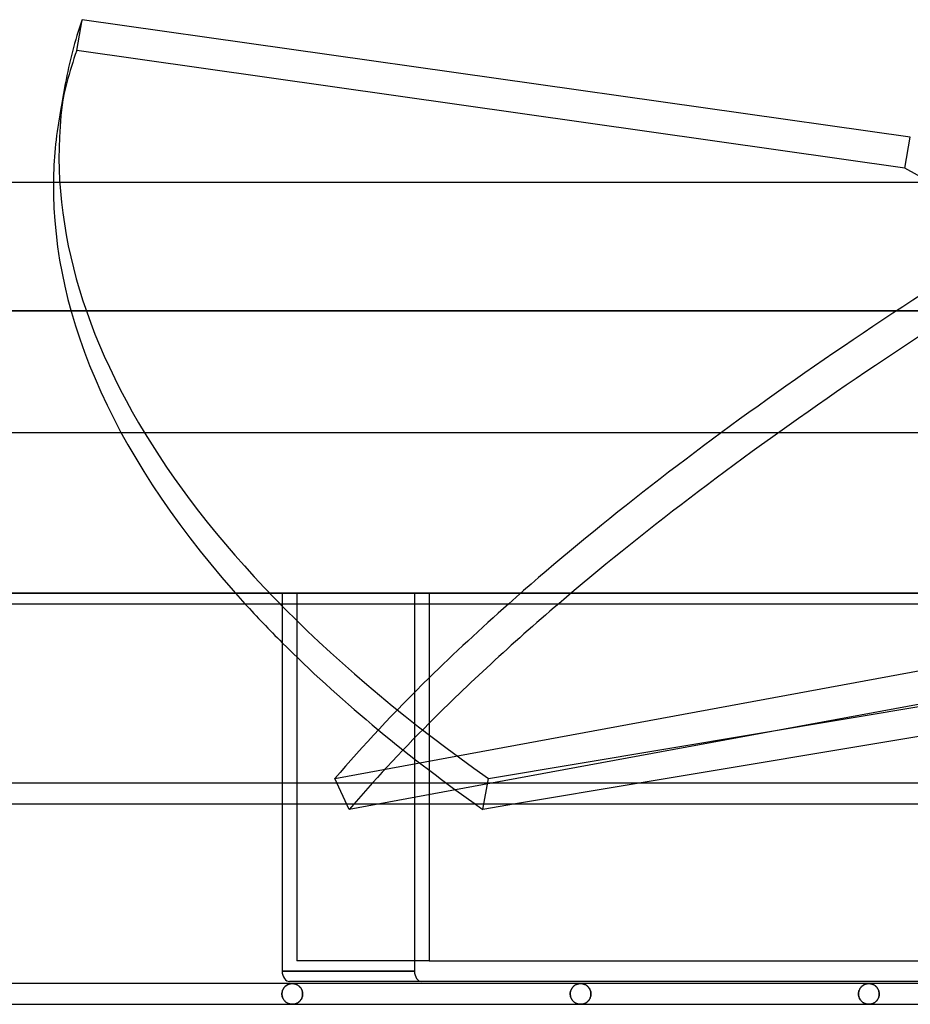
# Model space of a CAD drawing. Header units: millimetres. Extents: x -232 to 232, y -88 to 55.
# Tile 2 of 7: x -175 to -89, y -40 to 55. Entities that reach past the tile are written whole.
import ezdxf

# ---------------------------------------------------------------- set-up
doc = ezdxf.new("R2010")
doc.units = ezdxf.units.MM
doc.layers.add('HIDDEN', color=7, linetype='Continuous')
doc.layers.add('THICK', color=7, linetype='Continuous')

msp = doc.modelspace()

# ---------------------------------------------------------------- linework, layer by layer
at = {"layer": 'HIDDEN'}
for p, q in [((0, 27.255), (-180.5, 27.255)), ((-203.05, 0), (0, 0)), ((-147.98, 0), (-147.98, -35.465)), ((-136.631, 0), (-136.631, -36.465)), ((-149.394, 0), (-149.394, -1)), ((-147.98, 0), (-147.98, -35.465)), ((-136.631, 0), (-136.631, -1)), ((-135.216, 0), (-135.216, -1)), ((-144.315, -17.872), (-82.789, -6.526)), ((-129.494, -17.872), (-61.741, -6.526)), ((-142.919, -20.86), (-144.315, -17.872)), ((-130.027, -20.86), (-129.494, -17.872)), ((-149.394, -18.333), (-149.394, -20.333)), ((-129.215, -18.333), (-142.919, -20.86)), ((-136.631, -18.333), (-136.631, -20.333)), ((-135.216, -18.333), (-135.216, -20.333)), ((-114.936, -18.333), (-126.88, -20.333)), ((-135.216, -35.465), (-147.98, -35.465)), ((-149.394, -36.465), (-136.631, -36.465)), ((-149.172, -38.005), (-149.209, -38.051)), ((-149.195, -38.033), (-149.155, -37.987)), ((-149.132, -37.962), (-149.172, -38.005)), ((-149.155, -37.987), (-149.113, -37.944)), ((-149.091, -37.923), (-149.132, -37.962)), ((-149.113, -37.944), (-149.069, -37.904)), ((-149.048, -37.886), (-149.091, -37.923)), ((-149.069, -37.904), (-149.024, -37.868)), ((-149.004, -37.852), (-149.048, -37.886)), ((-149.024, -37.868), (-148.978, -37.834)), ((-148.959, -37.822), (-149.004, -37.852)), ((-148.978, -37.834), (-148.93, -37.804)), ((-148.913, -37.794), (-148.959, -37.822)), ((-148.93, -37.804), (-148.882, -37.778)), ((-148.866, -37.769), (-148.913, -37.794)), ((-148.882, -37.778), (-148.833, -37.754)), ((-148.818, -37.747), (-148.866, -37.769)), ((-148.833, -37.754), (-148.783, -37.733)), ((-148.77, -37.728), (-148.818, -37.747)), ((-148.783, -37.733), (-148.732, -37.714)), ((-148.721, -37.711), (-148.77, -37.728)), ((-148.732, -37.714), (-148.681, -37.699)), ((-148.672, -37.697), (-148.721, -37.711)), ((-148.681, -37.699), (-148.63, -37.687)), ((-148.622, -37.685), (-148.672, -37.697)), ((-148.63, -37.687), (-148.578, -37.677)), ((-148.572, -37.676), (-148.622, -37.685)), ((-148.578, -37.677), (-148.526, -37.67)), ((-148.522, -37.67), (-148.572, -37.676)), ((-148.526, -37.67), (-148.474, -37.666)), ((-148.472, -37.666), (-148.522, -37.67)), ((-148.474, -37.666), (-148.422, -37.665)), ((-148.422, -37.665), (-148.472, -37.666)), ((-148.367, -37.667), (-148.422, -37.665)), ((-148.422, -37.665), (-148.367, -37.667)), ((-148.312, -37.671), (-148.367, -37.667)), ((-148.367, -37.667), (-148.312, -37.671)), ((-148.257, -37.679), (-148.312, -37.671)), ((-148.312, -37.671), (-148.257, -37.679)), ((-148.203, -37.689), (-148.257, -37.679)), ((-148.257, -37.679), (-148.203, -37.689)), ((-148.15, -37.703), (-148.203, -37.689)), ((-148.203, -37.689), (-148.15, -37.703)), ((-148.098, -37.719), (-148.15, -37.703)), ((-148.15, -37.703), (-148.098, -37.719)), ((-148.046, -37.738), (-148.098, -37.719)), ((-148.098, -37.719), (-148.046, -37.738)), ((-147.996, -37.76), (-148.046, -37.738)), ((-148.046, -37.738), (-147.996, -37.76)), ((-147.947, -37.785), (-147.996, -37.76)), ((-147.996, -37.76), (-147.947, -37.785)), ((-147.899, -37.812), (-147.947, -37.785)), ((-147.947, -37.785), (-147.899, -37.812)), ((-147.852, -37.842), (-147.899, -37.812)), ((-147.899, -37.812), (-147.852, -37.842)), ((-147.807, -37.876), (-147.852, -37.842)), ((-147.852, -37.842), (-147.807, -37.876)), ((-147.762, -37.912), (-147.807, -37.876)), ((-147.807, -37.876), (-147.762, -37.912)), ((-147.719, -37.952), (-147.762, -37.912)), ((-147.762, -37.912), (-147.719, -37.952)), ((-147.678, -37.995), (-147.719, -37.952)), ((-147.719, -37.952), (-147.678, -37.995)), ((-147.638, -38.041), (-147.678, -37.995)), ((-147.678, -37.995), (-147.638, -38.041)), ((-121.395, -38.051), (-121.357, -38.005)), ((-121.357, -38.005), (-121.395, -38.051)), ((-121.357, -38.005), (-121.318, -37.963)), ((-121.318, -37.963), (-121.357, -38.005)), ((-121.318, -37.963), (-121.276, -37.923)), ((-121.276, -37.923), (-121.318, -37.963)), ((-121.276, -37.923), (-121.234, -37.886)), ((-121.234, -37.886), (-121.276, -37.923)), ((-121.234, -37.886), (-121.19, -37.853)), ((-121.19, -37.853), (-121.234, -37.886)), ((-121.19, -37.853), (-121.144, -37.822)), ((-121.144, -37.822), (-121.19, -37.853)), ((-121.144, -37.822), (-121.098, -37.794)), ((-121.098, -37.794), (-121.144, -37.822)), ((-121.098, -37.794), (-121.052, -37.769)), ((-121.052, -37.769), (-121.098, -37.794)), ((-121.052, -37.769), (-121.004, -37.747)), ((-121.004, -37.747), (-121.052, -37.769)), ((-121.004, -37.747), (-120.956, -37.728)), ((-120.956, -37.728), (-121.004, -37.747)), ((-120.956, -37.728), (-120.907, -37.711)), ((-120.907, -37.711), (-120.956, -37.728)), ((-120.907, -37.711), (-120.858, -37.697)), ((-120.858, -37.697), (-120.907, -37.711)), ((-120.858, -37.697), (-120.808, -37.685)), ((-120.808, -37.685), (-120.858, -37.697)), ((-120.808, -37.685), (-120.758, -37.676)), ((-120.758, -37.676), (-120.808, -37.685)), ((-120.758, -37.676), (-120.708, -37.67)), ((-120.708, -37.67), (-120.758, -37.676)), ((-120.708, -37.67), (-120.658, -37.666)), ((-120.658, -37.666), (-120.708, -37.67)), ((-120.658, -37.666), (-120.608, -37.665)), ((-120.608, -37.665), (-120.658, -37.666)), ((-120.55, -37.667), (-120.608, -37.665)), ((-120.608, -37.665), (-120.55, -37.667)), ((-120.493, -37.672), (-120.55, -37.667)), ((-120.55, -37.667), (-120.493, -37.672)), ((-120.435, -37.68), (-120.493, -37.672)), ((-120.493, -37.672), (-120.435, -37.68)), ((-120.379, -37.692), (-120.435, -37.68)), ((-120.435, -37.68), (-120.379, -37.692)), ((-120.323, -37.706), (-120.379, -37.692)), ((-120.379, -37.692), (-120.323, -37.706)), ((-120.268, -37.724), (-120.323, -37.706)), ((-120.323, -37.706), (-120.268, -37.724)), ((-120.215, -37.745), (-120.268, -37.724)), ((-120.268, -37.724), (-120.215, -37.745)), ((-120.162, -37.769), (-120.215, -37.745)), ((-120.215, -37.745), (-120.162, -37.769)), ((-120.111, -37.796), (-120.162, -37.769)), ((-120.162, -37.769), (-120.111, -37.796)), ((-120.062, -37.826), (-120.111, -37.796)), ((-120.111, -37.796), (-120.062, -37.826)), ((-120.014, -37.859), (-120.062, -37.826)), ((-120.062, -37.826), (-120.014, -37.859)), ((-119.968, -37.896), (-120.014, -37.859)), ((-120.014, -37.859), (-119.968, -37.896)), ((-119.922, -37.935), (-119.968, -37.896)), ((-119.968, -37.896), (-119.922, -37.935)), ((-119.879, -37.978), (-119.922, -37.935)), ((-119.922, -37.935), (-119.879, -37.978)), ((-119.837, -38.025), (-119.879, -37.978)), ((-119.879, -37.978), (-119.837, -38.025)), ((-93.543, -38.005), (-93.58, -38.051)), ((-93.566, -38.033), (-93.526, -37.987)), ((-93.503, -37.963), (-93.543, -38.005)), ((-93.526, -37.987), (-93.484, -37.944)), ((-93.462, -37.923), (-93.503, -37.963)), ((-93.484, -37.944), (-93.441, -37.904)), ((-93.419, -37.886), (-93.462, -37.923)), ((-93.441, -37.904), (-93.396, -37.868)), ((-93.375, -37.853), (-93.419, -37.886)), ((-93.396, -37.868), (-93.349, -37.835)), ((-93.33, -37.822), (-93.375, -37.853)), ((-93.349, -37.835), (-93.302, -37.804)), ((-93.284, -37.794), (-93.33, -37.822)), ((-93.302, -37.804), (-93.254, -37.777)), ((-93.237, -37.769), (-93.284, -37.794)), ((-93.254, -37.777), (-93.204, -37.753)), ((-93.19, -37.747), (-93.237, -37.769)), ((-93.204, -37.753), (-93.155, -37.733)), ((-93.141, -37.728), (-93.19, -37.747)), ((-93.155, -37.733), (-93.104, -37.714)), ((-93.093, -37.711), (-93.141, -37.728)), ((-93.104, -37.714), (-93.053, -37.699)), ((-93.044, -37.697), (-93.093, -37.711)), ((-93.053, -37.699), (-93.002, -37.687)), ((-92.994, -37.685), (-93.044, -37.697)), ((-93.002, -37.687), (-92.95, -37.677)), ((-92.944, -37.676), (-92.994, -37.685)), ((-92.95, -37.677), (-92.898, -37.67)), ((-92.894, -37.67), (-92.944, -37.676)), ((-92.898, -37.67), (-92.846, -37.666)), ((-92.844, -37.666), (-92.894, -37.67)), ((-92.846, -37.666), (-92.794, -37.665)), ((-92.794, -37.665), (-92.844, -37.666)), ((-92.736, -37.667), (-92.794, -37.665)), ((-92.794, -37.665), (-92.736, -37.667)), ((-92.679, -37.672), (-92.736, -37.667)), ((-92.736, -37.667), (-92.679, -37.672)), ((-92.622, -37.68), (-92.679, -37.672)), ((-92.679, -37.672), (-92.622, -37.68)), ((-92.565, -37.691), (-92.622, -37.68)), ((-92.622, -37.68), (-92.565, -37.691)), ((-92.51, -37.706), (-92.565, -37.691)), ((-92.565, -37.691), (-92.51, -37.706)), ((-92.455, -37.724), (-92.51, -37.706)), ((-92.51, -37.706), (-92.455, -37.724)), ((-92.402, -37.745), (-92.455, -37.724)), ((-92.455, -37.724), (-92.402, -37.745)), ((-92.349, -37.769), (-92.402, -37.745)), ((-92.402, -37.745), (-92.349, -37.769)), ((-92.299, -37.796), (-92.349, -37.769)), ((-92.349, -37.769), (-92.299, -37.796)), ((-92.249, -37.825), (-92.299, -37.796)), ((-92.299, -37.796), (-92.249, -37.825)), ((-92.201, -37.858), (-92.249, -37.825)), ((-92.249, -37.825), (-92.201, -37.858)), ((-92.154, -37.895), (-92.201, -37.858)), ((-92.201, -37.858), (-92.154, -37.895)), ((-92.109, -37.934), (-92.154, -37.895)), ((-92.154, -37.895), (-92.109, -37.934)), ((-92.065, -37.977), (-92.109, -37.934)), ((-92.109, -37.934), (-92.065, -37.977)), ((-92.023, -38.024), (-92.065, -37.977)), ((-92.065, -37.977), (-92.023, -38.024)), ((-149.419, -38.665), (-149.416, -38.592)), ((-149.416, -38.595), (-149.419, -38.665)), ((-149.419, -38.665), (-149.416, -38.738)), ((-149.416, -38.735), (-149.419, -38.665)), ((-149.416, -38.592), (-149.408, -38.52)), ((-149.409, -38.526), (-149.416, -38.595)), ((-149.409, -38.804), (-149.416, -38.735)), ((-149.416, -38.738), (-149.408, -38.81)), ((-149.397, -38.458), (-149.409, -38.526)), ((-149.397, -38.872), (-149.409, -38.804)), ((-149.408, -38.52), (-149.395, -38.45)), ((-149.408, -38.81), (-149.395, -38.88)), ((-149.381, -38.392), (-149.397, -38.458)), ((-149.381, -38.938), (-149.397, -38.872)), ((-149.395, -38.45), (-149.378, -38.382)), ((-149.395, -38.88), (-149.378, -38.948)), ((-149.36, -38.328), (-149.381, -38.392)), ((-149.36, -39.002), (-149.381, -38.938)), ((-149.378, -38.382), (-149.356, -38.316)), ((-149.378, -38.948), (-149.356, -39.014)), ((-149.336, -38.266), (-149.36, -38.328)), ((-149.356, -38.316), (-149.33, -38.253)), ((-149.309, -38.208), (-149.336, -38.266)), ((-149.33, -38.253), (-149.301, -38.193)), ((-149.278, -38.153), (-149.309, -38.208)), ((-149.301, -38.193), (-149.268, -38.136)), ((-149.245, -38.1), (-149.278, -38.153)), ((-149.268, -38.136), (-149.233, -38.083)), ((-149.209, -38.051), (-149.245, -38.1)), ((-149.233, -38.083), (-149.195, -38.033)), ((-147.601, -38.091), (-147.638, -38.041)), ((-147.638, -38.041), (-147.601, -38.091)), ((-147.566, -38.143), (-147.601, -38.091)), ((-147.601, -38.091), (-147.566, -38.143)), ((-147.534, -38.199), (-147.566, -38.143)), ((-147.566, -38.143), (-147.534, -38.199)), ((-147.505, -38.259), (-147.534, -38.199)), ((-147.534, -38.199), (-147.505, -38.259)), ((-147.48, -38.321), (-147.505, -38.259)), ((-147.505, -38.259), (-147.48, -38.321)), ((-147.487, -39.028), (-147.463, -38.96)), ((-147.463, -38.96), (-147.487, -39.028)), ((-147.459, -38.386), (-147.48, -38.321)), ((-147.48, -38.321), (-147.459, -38.386)), ((-147.463, -38.96), (-147.444, -38.889)), ((-147.444, -38.889), (-147.463, -38.96)), ((-147.441, -38.453), (-147.459, -38.386)), ((-147.459, -38.386), (-147.441, -38.453)), ((-147.444, -38.889), (-147.43, -38.816)), ((-147.43, -38.816), (-147.444, -38.889)), ((-147.429, -38.523), (-147.441, -38.453)), ((-147.441, -38.453), (-147.429, -38.523)), ((-147.43, -38.816), (-147.422, -38.741)), ((-147.422, -38.741), (-147.43, -38.816)), ((-147.421, -38.593), (-147.429, -38.523)), ((-147.429, -38.523), (-147.421, -38.593)), ((-147.422, -38.741), (-147.419, -38.665)), ((-147.419, -38.665), (-147.422, -38.741)), ((-147.419, -38.665), (-147.421, -38.593)), ((-147.421, -38.593), (-147.419, -38.665)), ((-121.604, -38.665), (-121.601, -38.595)), ((-121.601, -38.595), (-121.604, -38.665)), ((-121.604, -38.665), (-121.601, -38.738)), ((-121.601, -38.738), (-121.604, -38.665)), ((-121.601, -38.595), (-121.594, -38.526)), ((-121.594, -38.526), (-121.601, -38.595)), ((-121.601, -38.738), (-121.593, -38.81)), ((-121.593, -38.81), (-121.601, -38.738)), ((-121.594, -38.526), (-121.582, -38.458)), ((-121.582, -38.458), (-121.594, -38.526)), ((-121.593, -38.81), (-121.581, -38.88)), ((-121.581, -38.88), (-121.593, -38.81)), ((-121.582, -38.458), (-121.566, -38.392)), ((-121.566, -38.392), (-121.582, -38.458)), ((-121.581, -38.88), (-121.563, -38.948)), ((-121.563, -38.948), (-121.581, -38.88)), ((-121.566, -38.392), (-121.546, -38.328)), ((-121.546, -38.328), (-121.566, -38.392)), ((-121.563, -38.948), (-121.541, -39.014)), ((-121.541, -39.014), (-121.563, -38.948)), ((-121.546, -38.328), (-121.522, -38.267)), ((-121.522, -38.267), (-121.546, -38.328)), ((-121.522, -38.267), (-121.494, -38.208)), ((-121.494, -38.208), (-121.522, -38.267)), ((-121.494, -38.208), (-121.464, -38.153)), ((-121.464, -38.153), (-121.494, -38.208)), ((-121.464, -38.153), (-121.431, -38.1)), ((-121.431, -38.1), (-121.464, -38.153)), ((-121.431, -38.1), (-121.395, -38.051)), ((-121.395, -38.051), (-121.431, -38.1)), ((-119.798, -38.075), (-119.837, -38.025)), ((-119.837, -38.025), (-119.798, -38.075)), ((-119.761, -38.129), (-119.798, -38.075)), ((-119.798, -38.075), (-119.761, -38.129)), ((-119.727, -38.186), (-119.761, -38.129)), ((-119.761, -38.129), (-119.727, -38.186)), ((-119.697, -38.246), (-119.727, -38.186)), ((-119.727, -38.186), (-119.697, -38.246)), ((-119.67, -38.31), (-119.697, -38.246)), ((-119.697, -38.246), (-119.67, -38.31)), ((-119.647, -38.377), (-119.67, -38.31)), ((-119.67, -38.31), (-119.647, -38.377)), ((-119.665, -39.008), (-119.644, -38.943)), ((-119.644, -38.943), (-119.665, -39.008)), ((-119.628, -38.446), (-119.647, -38.377)), ((-119.647, -38.377), (-119.628, -38.446)), ((-119.644, -38.943), (-119.626, -38.876)), ((-119.626, -38.876), (-119.644, -38.943)), ((-119.615, -38.518), (-119.628, -38.446)), ((-119.628, -38.446), (-119.615, -38.518)), ((-119.626, -38.876), (-119.614, -38.807)), ((-119.614, -38.807), (-119.626, -38.876)), ((-119.607, -38.591), (-119.615, -38.518)), ((-119.615, -38.518), (-119.607, -38.591)), ((-119.614, -38.807), (-119.606, -38.736)), ((-119.606, -38.736), (-119.614, -38.807)), ((-119.604, -38.665), (-119.607, -38.591)), ((-119.607, -38.591), (-119.604, -38.665)), ((-119.606, -38.736), (-119.604, -38.665)), ((-119.604, -38.665), (-119.606, -38.736)), ((-93.789, -38.665), (-93.786, -38.592)), ((-93.786, -38.595), (-93.789, -38.665)), ((-93.789, -38.665), (-93.786, -38.738)), ((-93.786, -38.735), (-93.789, -38.665)), ((-93.786, -38.592), (-93.778, -38.521)), ((-93.779, -38.526), (-93.786, -38.595)), ((-93.779, -38.804), (-93.786, -38.735)), ((-93.786, -38.738), (-93.778, -38.809)), ((-93.767, -38.458), (-93.779, -38.526)), ((-93.767, -38.872), (-93.779, -38.804)), ((-93.778, -38.521), (-93.766, -38.45)), ((-93.778, -38.809), (-93.766, -38.88)), ((-93.751, -38.392), (-93.767, -38.458)), ((-93.751, -38.938), (-93.767, -38.872)), ((-93.766, -38.45), (-93.748, -38.382)), ((-93.766, -38.88), (-93.748, -38.948)), ((-93.731, -38.328), (-93.751, -38.392)), ((-93.731, -39.002), (-93.751, -38.938)), ((-93.748, -38.382), (-93.726, -38.316)), ((-93.748, -38.948), (-93.726, -39.014)), ((-93.707, -38.267), (-93.731, -38.328)), ((-93.726, -38.316), (-93.701, -38.253)), ((-93.68, -38.209), (-93.707, -38.267)), ((-93.701, -38.253), (-93.672, -38.193)), ((-93.649, -38.153), (-93.68, -38.209)), ((-93.672, -38.193), (-93.639, -38.137)), ((-93.616, -38.101), (-93.649, -38.153)), ((-93.639, -38.137), (-93.604, -38.083)), ((-93.58, -38.051), (-93.616, -38.101)), ((-93.604, -38.083), (-93.566, -38.033)), ((-91.984, -38.074), (-92.023, -38.024)), ((-92.023, -38.024), (-91.984, -38.074)), ((-91.947, -38.128), (-91.984, -38.074)), ((-91.984, -38.074), (-91.947, -38.128)), ((-91.913, -38.185), (-91.947, -38.128)), ((-91.947, -38.128), (-91.913, -38.185)), ((-91.882, -38.245), (-91.913, -38.185)), ((-91.913, -38.185), (-91.882, -38.245)), ((-91.855, -38.309), (-91.882, -38.245)), ((-91.882, -38.245), (-91.855, -38.309)), ((-91.832, -38.376), (-91.855, -38.309)), ((-91.855, -38.309), (-91.832, -38.376)), ((-91.843, -38.988), (-91.824, -38.927)), ((-91.824, -38.927), (-91.843, -38.988)), ((-91.813, -38.446), (-91.832, -38.376)), ((-91.832, -38.376), (-91.813, -38.446)), ((-91.824, -38.927), (-91.809, -38.863)), ((-91.809, -38.863), (-91.824, -38.927)), ((-91.8, -38.517), (-91.813, -38.446)), ((-91.813, -38.446), (-91.8, -38.517)), ((-91.809, -38.863), (-91.798, -38.798)), ((-91.798, -38.798), (-91.809, -38.863)), ((-91.791, -38.591), (-91.8, -38.517)), ((-91.8, -38.517), (-91.791, -38.591)), ((-91.798, -38.798), (-91.791, -38.732)), ((-91.791, -38.732), (-91.798, -38.798)), ((-91.789, -38.665), (-91.791, -38.591)), ((-91.791, -38.591), (-91.789, -38.665)), ((-91.791, -38.732), (-91.789, -38.665)), ((-91.789, -38.665), (-91.791, -38.732)), ((-149.336, -39.064), (-149.36, -39.002)), ((-149.356, -39.014), (-149.33, -39.077)), ((-149.309, -39.122), (-149.336, -39.064)), ((-149.33, -39.077), (-149.301, -39.137)), ((-149.278, -39.177), (-149.309, -39.122)), ((-149.301, -39.137), (-149.268, -39.194)), ((-149.245, -39.23), (-149.278, -39.177)), ((-149.268, -39.194), (-149.233, -39.247)), ((-149.209, -39.279), (-149.245, -39.23)), ((-149.233, -39.247), (-149.195, -39.297)), ((-149.172, -39.325), (-149.209, -39.279)), ((-149.195, -39.297), (-149.155, -39.343)), ((-149.132, -39.368), (-149.172, -39.325)), ((-149.155, -39.343), (-149.113, -39.386)), ((-149.091, -39.407), (-149.132, -39.368)), ((-149.113, -39.386), (-149.069, -39.426)), ((-149.048, -39.444), (-149.091, -39.407)), ((-149.069, -39.426), (-149.024, -39.462)), ((-149.004, -39.478), (-149.048, -39.444)), ((-149.024, -39.462), (-148.978, -39.496)), ((-148.959, -39.508), (-149.004, -39.478)), ((-148.978, -39.496), (-148.93, -39.526)), ((-148.913, -39.536), (-148.959, -39.508)), ((-148.93, -39.526), (-148.882, -39.552)), ((-148.866, -39.561), (-148.913, -39.536)), ((-148.882, -39.552), (-148.833, -39.576)), ((-148.818, -39.583), (-148.866, -39.561)), ((-148.833, -39.576), (-148.783, -39.597)), ((-148.77, -39.602), (-148.818, -39.583)), ((-148.783, -39.597), (-148.732, -39.616)), ((-148.721, -39.619), (-148.77, -39.602)), ((-148.732, -39.616), (-148.681, -39.631)), ((-148.672, -39.633), (-148.721, -39.619)), ((-148.681, -39.631), (-148.63, -39.643)), ((-148.622, -39.645), (-148.672, -39.633)), ((-148.63, -39.643), (-148.578, -39.653)), ((-148.572, -39.654), (-148.622, -39.645)), ((-148.578, -39.653), (-148.526, -39.66)), ((-148.522, -39.66), (-148.572, -39.654)), ((-148.526, -39.66), (-148.474, -39.664)), ((-148.472, -39.664), (-148.522, -39.66)), ((-148.474, -39.664), (-148.422, -39.665)), ((-148.422, -39.665), (-148.472, -39.664)), ((-148.422, -39.665), (-148.368, -39.664)), ((-148.368, -39.664), (-148.422, -39.665)), ((-148.368, -39.664), (-148.314, -39.659)), ((-148.314, -39.659), (-148.368, -39.664)), ((-148.314, -39.659), (-148.259, -39.652)), ((-148.259, -39.652), (-148.314, -39.659)), ((-148.259, -39.652), (-148.206, -39.641)), ((-148.206, -39.641), (-148.259, -39.652)), ((-148.206, -39.641), (-148.152, -39.628)), ((-148.152, -39.628), (-148.206, -39.641)), ((-148.152, -39.628), (-148.099, -39.611)), ((-148.099, -39.611), (-148.152, -39.628)), ((-148.099, -39.611), (-148.046, -39.592)), ((-148.046, -39.592), (-148.099, -39.611)), ((-148.046, -39.592), (-147.994, -39.569)), ((-147.994, -39.569), (-148.046, -39.592)), ((-147.994, -39.569), (-147.943, -39.543)), ((-147.943, -39.543), (-147.994, -39.569)), ((-147.943, -39.543), (-147.893, -39.514)), ((-147.893, -39.514), (-147.943, -39.543)), ((-147.893, -39.514), (-147.844, -39.482)), ((-147.844, -39.482), (-147.893, -39.514)), ((-147.844, -39.482), (-147.796, -39.446)), ((-147.796, -39.446), (-147.844, -39.482)), ((-147.796, -39.446), (-147.749, -39.406)), ((-147.749, -39.406), (-147.796, -39.446)), ((-147.749, -39.406), (-147.704, -39.363)), ((-147.704, -39.363), (-147.749, -39.406)), ((-147.704, -39.363), (-147.661, -39.316)), ((-147.661, -39.316), (-147.704, -39.363)), ((-147.661, -39.316), (-147.62, -39.266)), ((-147.62, -39.266), (-147.661, -39.316)), ((-147.62, -39.266), (-147.582, -39.212)), ((-147.582, -39.212), (-147.62, -39.266)), ((-147.582, -39.212), (-147.547, -39.154)), ((-147.547, -39.154), (-147.582, -39.212)), ((-147.547, -39.154), (-147.515, -39.092)), ((-147.515, -39.092), (-147.547, -39.154)), ((-147.515, -39.092), (-147.487, -39.028)), ((-147.487, -39.028), (-147.515, -39.092)), ((-121.541, -39.014), (-121.516, -39.077)), ((-121.516, -39.077), (-121.541, -39.014)), ((-121.516, -39.077), (-121.486, -39.137)), ((-121.486, -39.137), (-121.516, -39.077)), ((-121.486, -39.137), (-121.454, -39.194)), ((-121.454, -39.194), (-121.486, -39.137)), ((-121.454, -39.194), (-121.418, -39.247)), ((-121.418, -39.247), (-121.454, -39.194)), ((-121.418, -39.247), (-121.381, -39.297)), ((-121.381, -39.297), (-121.418, -39.247)), ((-121.381, -39.297), (-121.341, -39.343)), ((-121.341, -39.343), (-121.381, -39.297)), ((-121.341, -39.343), (-121.299, -39.386)), ((-121.299, -39.386), (-121.341, -39.343)), ((-121.299, -39.386), (-121.255, -39.426)), ((-121.255, -39.426), (-121.299, -39.386)), ((-121.255, -39.426), (-121.21, -39.462)), ((-121.21, -39.462), (-121.255, -39.426)), ((-121.21, -39.462), (-121.164, -39.496)), ((-121.164, -39.496), (-121.21, -39.462)), ((-121.164, -39.496), (-121.116, -39.526)), ((-121.116, -39.526), (-121.164, -39.496)), ((-121.116, -39.526), (-121.068, -39.553)), ((-121.068, -39.553), (-121.116, -39.526)), ((-121.068, -39.553), (-121.019, -39.576)), ((-121.019, -39.576), (-121.068, -39.553)), ((-121.019, -39.576), (-120.969, -39.597)), ((-120.969, -39.597), (-121.019, -39.576)), ((-120.969, -39.597), (-120.918, -39.616)), ((-120.918, -39.616), (-120.969, -39.597)), ((-120.918, -39.616), (-120.867, -39.631)), ((-120.867, -39.631), (-120.918, -39.616)), ((-120.867, -39.631), (-120.816, -39.643)), ((-120.816, -39.643), (-120.867, -39.631)), ((-120.816, -39.643), (-120.764, -39.653)), ((-120.764, -39.653), (-120.816, -39.643)), ((-120.764, -39.653), (-120.712, -39.66)), ((-120.712, -39.66), (-120.764, -39.653)), ((-120.712, -39.66), (-120.66, -39.664)), ((-120.66, -39.664), (-120.712, -39.66)), ((-120.66, -39.664), (-120.608, -39.665)), ((-120.608, -39.665), (-120.66, -39.664)), ((-120.608, -39.665), (-120.552, -39.663)), ((-120.552, -39.663), (-120.608, -39.665)), ((-120.552, -39.663), (-120.497, -39.659)), ((-120.497, -39.659), (-120.552, -39.663)), ((-120.497, -39.659), (-120.442, -39.651)), ((-120.442, -39.651), (-120.497, -39.659)), ((-120.442, -39.651), (-120.387, -39.64)), ((-120.387, -39.64), (-120.442, -39.651)), ((-120.387, -39.64), (-120.334, -39.627)), ((-120.334, -39.627), (-120.387, -39.64)), ((-120.334, -39.627), (-120.281, -39.61)), ((-120.281, -39.61), (-120.334, -39.627)), ((-120.281, -39.61), (-120.229, -39.591)), ((-120.229, -39.591), (-120.281, -39.61)), ((-120.229, -39.591), (-120.178, -39.568)), ((-120.178, -39.568), (-120.229, -39.591)), ((-120.178, -39.568), (-120.129, -39.543)), ((-120.129, -39.543), (-120.178, -39.568)), ((-120.129, -39.543), (-120.081, -39.515)), ((-120.081, -39.515), (-120.129, -39.543)), ((-120.081, -39.515), (-120.034, -39.485)), ((-120.034, -39.485), (-120.081, -39.515)), ((-120.034, -39.485), (-119.989, -39.451)), ((-119.989, -39.451), (-120.034, -39.485)), ((-119.989, -39.451), (-119.945, -39.415)), ((-119.945, -39.415), (-119.989, -39.451)), ((-119.945, -39.415), (-119.902, -39.375)), ((-119.902, -39.375), (-119.945, -39.415)), ((-119.902, -39.375), (-119.861, -39.332)), ((-119.861, -39.332), (-119.902, -39.375)), ((-119.861, -39.332), (-119.822, -39.286)), ((-119.822, -39.286), (-119.861, -39.332)), ((-119.822, -39.286), (-119.785, -39.237)), ((-119.785, -39.237), (-119.822, -39.286)), ((-119.785, -39.237), (-119.75, -39.184)), ((-119.75, -39.184), (-119.785, -39.237)), ((-119.75, -39.184), (-119.719, -39.128)), ((-119.719, -39.128), (-119.75, -39.184)), ((-119.719, -39.128), (-119.69, -39.069)), ((-119.69, -39.069), (-119.719, -39.128)), ((-119.69, -39.069), (-119.665, -39.008)), ((-119.665, -39.008), (-119.69, -39.069)), ((-93.707, -39.063), (-93.731, -39.002)), ((-93.726, -39.014), (-93.701, -39.077)), ((-93.68, -39.121), (-93.707, -39.063)), ((-93.701, -39.077), (-93.672, -39.137)), ((-93.649, -39.177), (-93.68, -39.121)), ((-93.672, -39.137), (-93.639, -39.193)), ((-93.616, -39.229), (-93.649, -39.177)), ((-93.639, -39.193), (-93.604, -39.247)), ((-93.58, -39.279), (-93.616, -39.229)), ((-93.604, -39.247), (-93.566, -39.297)), ((-93.543, -39.325), (-93.58, -39.279)), ((-93.566, -39.297), (-93.526, -39.343)), ((-93.503, -39.367), (-93.543, -39.325)), ((-93.526, -39.343), (-93.484, -39.386)), ((-93.462, -39.407), (-93.503, -39.367)), ((-93.484, -39.386), (-93.441, -39.426)), ((-93.419, -39.444), (-93.462, -39.407)), ((-93.441, -39.426), (-93.396, -39.462)), ((-93.375, -39.477), (-93.419, -39.444)), ((-93.396, -39.462), (-93.349, -39.495)), ((-93.33, -39.508), (-93.375, -39.477)), ((-93.349, -39.495), (-93.302, -39.526)), ((-93.284, -39.536), (-93.33, -39.508)), ((-93.302, -39.526), (-93.254, -39.553)), ((-93.237, -39.561), (-93.284, -39.536)), ((-93.254, -39.553), (-93.204, -39.577)), ((-93.19, -39.583), (-93.237, -39.561)), ((-93.204, -39.577), (-93.155, -39.597)), ((-93.141, -39.602), (-93.19, -39.583)), ((-93.155, -39.597), (-93.104, -39.616)), ((-93.093, -39.619), (-93.141, -39.602)), ((-93.104, -39.616), (-93.053, -39.631)), ((-93.044, -39.633), (-93.093, -39.619)), ((-93.053, -39.631), (-93.002, -39.643)), ((-92.994, -39.645), (-93.044, -39.633)), ((-93.002, -39.643), (-92.95, -39.653)), ((-92.944, -39.654), (-92.994, -39.645)), ((-92.95, -39.653), (-92.898, -39.66)), ((-92.894, -39.66), (-92.944, -39.654)), ((-92.898, -39.66), (-92.846, -39.664)), ((-92.844, -39.664), (-92.894, -39.66)), ((-92.846, -39.664), (-92.794, -39.665)), ((-92.794, -39.665), (-92.844, -39.664)), ((-92.794, -39.665), (-92.74, -39.664)), ((-92.74, -39.664), (-92.794, -39.665)), ((-92.74, -39.664), (-92.686, -39.659)), ((-92.686, -39.659), (-92.74, -39.664)), ((-92.686, -39.659), (-92.632, -39.652)), ((-92.632, -39.652), (-92.686, -39.659)), ((-92.632, -39.652), (-92.578, -39.641)), ((-92.578, -39.641), (-92.632, -39.652)), ((-92.578, -39.641), (-92.524, -39.628)), ((-92.524, -39.628), (-92.578, -39.641)), ((-92.524, -39.628), (-92.471, -39.612)), ((-92.471, -39.612), (-92.524, -39.628)), ((-92.471, -39.612), (-92.418, -39.592)), ((-92.418, -39.592), (-92.471, -39.612)), ((-92.418, -39.592), (-92.366, -39.569)), ((-92.366, -39.569), (-92.418, -39.592)), ((-92.366, -39.569), (-92.315, -39.543)), ((-92.315, -39.543), (-92.366, -39.569)), ((-92.315, -39.543), (-92.265, -39.514)), ((-92.265, -39.514), (-92.315, -39.543)), ((-92.265, -39.514), (-92.216, -39.482)), ((-92.216, -39.482), (-92.265, -39.514)), ((-92.216, -39.482), (-92.168, -39.446)), ((-92.168, -39.446), (-92.216, -39.482)), ((-92.168, -39.446), (-92.121, -39.407)), ((-92.121, -39.407), (-92.168, -39.446)), ((-92.121, -39.407), (-92.076, -39.364)), ((-92.076, -39.364), (-92.121, -39.407)), ((-92.076, -39.364), (-92.033, -39.318)), ((-92.033, -39.318), (-92.076, -39.364)), ((-92.033, -39.318), (-91.993, -39.268)), ((-91.993, -39.268), (-92.033, -39.318)), ((-91.993, -39.268), (-91.956, -39.216)), ((-91.956, -39.216), (-91.993, -39.268)), ((-91.956, -39.216), (-91.922, -39.162)), ((-91.922, -39.162), (-91.956, -39.216)), ((-91.922, -39.162), (-91.892, -39.106)), ((-91.892, -39.106), (-91.922, -39.162)), ((-91.892, -39.106), (-91.865, -39.048)), ((-91.865, -39.048), (-91.892, -39.106)), ((-91.865, -39.048), (-91.843, -38.988)), ((-91.843, -38.988), (-91.865, -39.048))]:
    msp.add_line(p, q, dxfattribs=at)
for centre, major_axis, ratio, start_param, end_param in [((0.267, 18.744), (-170.586, 30.434), 0.475528, 0.000001, 0.795265), ((-0.267, 15.756), (170.586, -30.434), 0.475528, -3.062365, -2.588034), ((-0.698, 18.744), (-156.998, -73.332), 0.293893, -1.25318, -0.779275), ((0.698, 15.756), (156.998, 73.332), 0.293893, 1.852708, 2.327039), ((-0.267, 15.756), (170.586, -30.434), 0.475528, -2.543548, -2.353029), ((-0.698, 18.744), (-156.998, -73.332), 0.293893, -0.693398, -0.572847), ((0.698, 15.756), (156.998, 73.332), 0.293893, 2.465083, 2.568746), ((-135.924, -36.465), (0, -1), 0.707107, -1.570796, 0)]:
    msp.add_ellipse(centre, major_axis=major_axis, ratio=ratio, start_param=start_param, end_param=end_param, dxfattribs=at)
at = {"layer": 'THICK'}
for p, q in [((-169.223, 52.372), (-168.69, 55.36)), ((-88.792, 44.014), (-168.69, 55.36)), ((-89.325, 41.026), (-169.223, 52.372)), ((-170.32, 49.178), (-170.853, 46.191)), ((-89.325, 41.026), (-88.792, 44.014)), ((-86.888, 39.675), (-89.325, 41.026)), ((-180.5, 39.675), (0, 39.675)), ((-180.5, 27.255), (0, 27.255)), ((-232.5, 15.525), (232.5, 15.525)), ((232.5, 0), (-232.5, 0)), ((-204.048, -1), (-1, -1)), ((-149.394, -1), (-149.394, -18.333)), ((-136.631, -1), (-136.631, -18.333)), ((-135.216, -1), (-135.216, -18.333)), ((-81.394, -9.514), (-129.215, -18.333)), ((-62.274, -9.514), (-114.936, -18.333)), ((-1, -18.333), (-204.048, -18.333)), ((-204.048, -20.333), (-1, -20.333)), ((-149.394, -20.333), (-149.394, -36.465)), ((-136.631, -20.333), (-136.631, -36.465)), ((-135.216, -20.333), (-135.216, -35.465)), ((-126.88, -20.333), (-130.027, -20.86)), ((-135.216, -35.465), (-62.463, -35.465)), ((-136.631, -36.465), (-149.394, -36.465)), ((-1, -37.665), (-204.048, -37.665)), ((-135.924, -37.465), (-148.687, -37.465)), ((-62.171, -37.465), (-135.924, -37.465)), ((-204.05, -39.665), (0, -39.665))]:
    msp.add_line(p, q, dxfattribs=at)
for centre, major_axis, ratio, start_param, end_param in [((0.267, 18.744), (-170.586, 30.434), 0.475528, -0.0774, 0.000001), ((-0.267, 15.756), (170.586, -30.434), 0.475528, 3.064193, 3.141594), ((-0.267, 15.756), (170.586, -30.434), 0.475528, -3.141592, -3.062365), ((-0.267, 15.756), (170.586, -30.434), 0.475528, -2.588034, -2.543548), ((-0.698, 18.744), (-156.998, -73.332), 0.293893, -0.779275, -0.693398), ((0.698, 15.756), (156.998, 73.332), 0.293893, 2.327039, 2.465083), ((-0.267, 15.756), (170.586, -30.434), 0.475528, -2.353029, -2.346328), ((-148.687, -36.465), (0, 1), 0.707107, 1.570796, 3.141593), ((-135.924, -36.465), (0, -1), 0.707107, -1.570796, 0)]:
    msp.add_ellipse(centre, major_axis=major_axis, ratio=ratio, start_param=start_param, end_param=end_param, dxfattribs=at)

doc.saveas('drawing.dxf')
